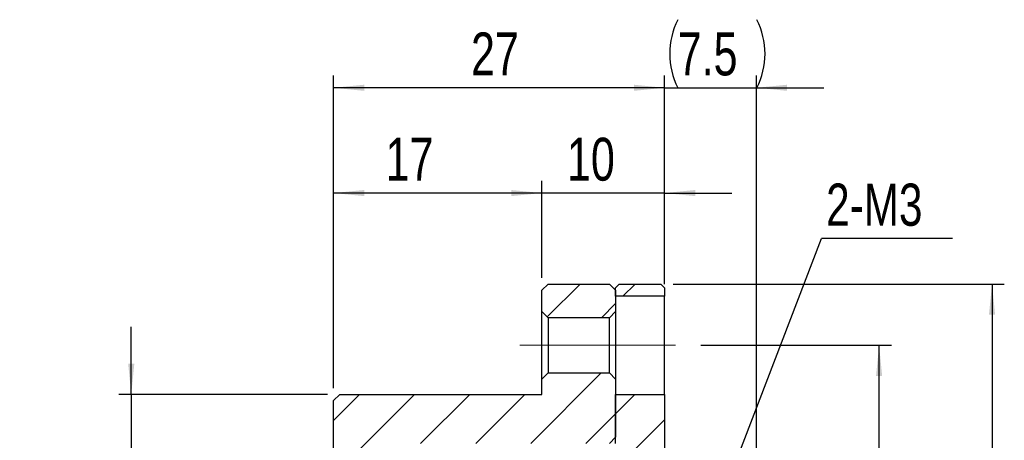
# Model space of a CAD drawing. Header units: millimetres. Extents: x 20 to 351, y 42 to 192.
# Tile 7 of 12: x 20 to 100, y 102 to 137. Entities that reach past the tile are written whole.
import ezdxf

# ---------------------------------------------------------------- set-up
doc = ezdxf.new("R2010")
doc.units = ezdxf.units.MM
doc.linetypes.add('CENTERX2', pattern=[20.32, 12.7, -2.54, 2.54, -2.54])
doc.layers.add('FORMAT', color=7, linetype='Continuous')
doc.styles.add('SLDTEXTSTYLE0', font='TXT', dxfattribs={"width": 0.75})
doc.dimstyles.new('SLDDIMSTYLE1', dxfattribs={"dimtxt": 3.5, "dimasz": 2.5, "dimexe": 0, "dimexo": 0.0625, "dimgap": 0.875, "dimtad": 1, "dimrnd": 1e-09, "dimzin": 12, "dimdsep": 46, "dimtxsty": 'SLDTEXTSTYLE0', "dimsah": 1, "dimcen": 0.09, "dimadec": 0, "dimazin": 3, "dimtfac": 1, "dimtofl": 0, "dimtmove": 0, "dimatfit": 3, "dimfxl": 1, "dimfrac": 2, "dimtolj": 1, "dimtzin": 12, "dimarcsym": 0})
doc.dimstyles.new('SLDDIMSTYLE2', dxfattribs={"dimtxt": 3.5, "dimasz": 2.5, "dimexe": 0, "dimexo": 0.0625, "dimgap": 0.875, "dimtad": 1, "dimrnd": 1e-09, "dimzin": 12, "dimdsep": 46, "dimtxsty": 'SLDTEXTSTYLE0', "dimsah": 1, "dimcen": 0.09, "dimadec": 0, "dimazin": 3, "dimtfac": 1, "dimtmove": 0, "dimatfit": 0, "dimfxl": 1, "dimfrac": 2, "dimtolj": 1, "dimtzin": 12, "dimarcsym": 0})
doc.dimstyles.new('SLDDIMSTYLE3', dxfattribs={"dimtxt": 0.18, "dimasz": 2.5, "dimexe": 0, "dimexo": 0.0625, "dimgap": 0, "dimtad": 0, "dimtih": 1, "dimtoh": 1, "dimdec": 0, "dimrnd": 1e-09, "dimzin": 0, "dimdsep": 46, "dimtxsty": 'Standard', "dimsah": 1, "dimcen": 0.09, "dimadec": 0, "dimazin": 0, "dimtfac": 2.5, "dimtdec": 0, "dimtofl": 0, "dimtmove": 0, "dimatfit": 3, "dimfxl": 1, "dimfrac": 2, "dimtolj": 1, "dimtzin": 0, "dimarcsym": 0})
doc.dimstyles.new('SLDDIMSTYLE4', dxfattribs={"dimtxt": 3.5, "dimasz": 2.5, "dimexe": 0, "dimexo": 0.0625, "dimgap": 0.875, "dimtad": 1, "dimdec": 1, "dimrnd": 1e-09, "dimzin": 12, "dimdsep": 46, "dimtxsty": 'SLDTEXTSTYLE0', "dimsah": 1, "dimcen": 0.09, "dimadec": 0, "dimazin": 3, "dimtfac": 1, "dimtdec": 1, "dimtmove": 0, "dimatfit": 0, "dimfxl": 1, "dimfrac": 2, "dimtolj": 1, "dimtzin": 12, "dimarcsym": 0})
doc.dimstyles.new('SLDDIMSTYLE6', dxfattribs={"dimtxt": 3.5, "dimasz": 2.5, "dimexe": 0, "dimexo": 0.0625, "dimgap": 0.875, "dimtad": 1, "dimdec": 3, "dimrnd": 1e-09, "dimzin": 12, "dimdsep": 46, "dimtxsty": 'SLDTEXTSTYLE0', "dimsah": 1, "dimcen": 0.09, "dimadec": 0, "dimazin": 3, "dimtol": 1, "dimtp": -0.009, "dimtm": 0.025, "dimtfac": 1, "dimtdec": 3, "dimtmove": 0, "dimatfit": 0, "dimfxl": 1, "dimfrac": 2, "dimtolj": 1, "dimarcsym": 0})

# ---------------------------------------------------------------- blocks, each defined once
blk = doc.blocks.new('_D_10')
at = {"layer": 'FORMAT', "color": 7}
for p, q in [((62.459, 115.457), (62.459, 123.381)), ((72.459, 114.957), (72.459, 123.381)), ((62.459, 122.381), (56.959, 122.381)), ((72.459, 122.381), (62.459, 122.381)), ((72.459, 122.381), (77.959, 122.381))]:
    blk.add_line(p, q, dxfattribs=at)
for points in [[(62.459, 122.381), (59.959, 122.631), (59.959, 122.131)], [(72.459, 122.381), (74.959, 122.131), (74.959, 122.631)]]:
    blk.add_solid(points, dxfattribs=at)
at = {"layer": 'FORMAT', "color": 7, "insert": (64.5, 126.893), "char_height": 3.5, "attachment_point": 1, "style": 'SLDTEXTSTYLE0'}
blk.add_mtext('10', dxfattribs=at)
blk = doc.blocks.new('_D_11')
at = {"layer": 'FORMAT', "color": 7}
for p, q in [((45.459, 106.457), (45.459, 123.381)), ((62.459, 115.457), (62.459, 123.381)), ((62.459, 122.381), (45.459, 122.381))]:
    blk.add_line(p, q, dxfattribs=at)
for points in [[(45.459, 122.381), (47.959, 122.131), (47.959, 122.631)], [(62.459, 122.381), (59.959, 122.631), (59.959, 122.131)]]:
    blk.add_solid(points, dxfattribs=at)
at = {"layer": 'FORMAT', "color": 7, "insert": (49.702, 126.893), "char_height": 3.5, "attachment_point": 1, "style": 'SLDTEXTSTYLE0'}
blk.add_mtext('17', dxfattribs=at)
blk = doc.blocks.new('_D_12')
at = {"layer": 'FORMAT', "color": 7}
for p, q in [((72.459, 114.957), (72.459, 131.97)), ((79.959, 99.157), (79.959, 131.97)), ((72.459, 130.97), (66.959, 130.97)), ((72.459, 130.97), (79.959, 130.97)), ((79.959, 130.97), (85.459, 130.97))]:
    blk.add_line(p, q, dxfattribs=at)
for centre, start, end in [((79.088, 133.748), 153.43495, 206.56505), ((74.44, 133.748), 333.43495, 26.56505)]:
    blk.add_arc(centre, 6.212, start, end, dxfattribs=at)
for points in [[(72.459, 130.97), (69.959, 131.22), (69.959, 130.72)], [(79.959, 130.97), (82.459, 130.72), (82.459, 131.22)]]:
    blk.add_solid(points, dxfattribs=at)
at = {"layer": 'FORMAT', "color": 7, "insert": (73.531, 135.482), "char_height": 3.5, "attachment_point": 1, "style": 'SLDTEXTSTYLE0'}
blk.add_mtext('7.5', dxfattribs=at)
blk = doc.blocks.new('_D_13')
at = {"layer": 'FORMAT', "color": 7}
for p, q in [((45.459, 106.457), (45.459, 131.97)), ((72.459, 114.957), (72.459, 131.97)), ((72.459, 130.97), (45.459, 130.97))]:
    blk.add_line(p, q, dxfattribs=at)
for points in [[(45.459, 130.97), (47.959, 130.72), (47.959, 131.22)], [(72.459, 130.97), (69.959, 131.22), (69.959, 130.72)]]:
    blk.add_solid(points, dxfattribs=at)
at = {"layer": 'FORMAT', "color": 7, "insert": (56.672, 135.482), "char_height": 3.5, "attachment_point": 1, "style": 'SLDTEXTSTYLE0'}
blk.add_mtext('27', dxfattribs=at)
blk = doc.blocks.new('_D_14')
at = {"layer": 'FORMAT', "color": 7}
for p, q in [((28.959, 105.957), (28.959, 111.457)), ((44.959, 105.957), (27.959, 105.957)), ((28.959, 105.957), (28.959, 71.957)), ((44.959, 71.957), (27.959, 71.957)), ((28.959, 71.957), (28.959, 66.457))]:
    blk.add_line(p, q, dxfattribs=at)
for points in [[(28.959, 105.957), (29.209, 108.457), (28.709, 108.457)], [(28.959, 71.957), (28.709, 69.457), (29.209, 69.457)]]:
    blk.add_solid(points, dxfattribs=at)
at = {"layer": 'FORMAT', "color": 7, "char_height": 3.5, "attachment_point": 1, "rotation": 90, "style": 'SLDTEXTSTYLE0'}
for s, insert in [('0.009', (19.922, 88.578)), ('0.025', (24.448, 88.578)), ('-', (19.922, 87.027)), ('-', (24.448, 87.027)), ('34', (24.394, 80.562)), ('%%c', (24.448, 75.284))]:
    blk.add_mtext(s, dxfattribs=dict(at, insert=insert))
blk = doc.blocks.new('_D_17')
at = {"layer": 'FORMAT', "color": 7}
for p, q in [((75.429, 109.957), (90.959, 109.957)), ((89.959, 67.957), (89.959, 109.957)), ((75.429, 67.957), (90.959, 67.957))]:
    blk.add_line(p, q, dxfattribs=at)
for points in [[(89.959, 109.957), (89.709, 107.457), (90.209, 107.457)], [(89.959, 67.957), (90.209, 70.457), (89.709, 70.457)]]:
    blk.add_solid(points, dxfattribs=at)
at = {"layer": 'FORMAT', "color": 7, "char_height": 3.5, "attachment_point": 1, "rotation": 90, "style": 'SLDTEXTSTYLE0'}
for s, insert in [('42', (85.394, 93.913)), ('%%c', (85.448, 88.634)), ('PCD', (85.394, 78.611))]:
    blk.add_mtext(s, dxfattribs=dict(at, insert=insert))
blk = doc.blocks.new('_D_18')
at = {"layer": 'FORMAT', "color": 7}
for p, q in [((73.159, 114.957), (100.171, 114.957)), ((99.171, 114.957), (99.171, 62.957)), ((73.159, 62.957), (100.171, 62.957))]:
    blk.add_line(p, q, dxfattribs=at)
for points in [[(99.171, 114.957), (98.921, 112.457), (99.421, 112.457)], [(99.171, 62.957), (99.421, 65.457), (98.921, 65.457)]]:
    blk.add_solid(points, dxfattribs=at)
at = {"layer": 'FORMAT', "color": 7, "char_height": 3.5, "attachment_point": 1, "rotation": 90, "style": 'SLDTEXTSTYLE0'}
for s, insert in [('52', (94.606, 88.901)), ('%%c', (94.66, 83.622))]:
    blk.add_mtext(s, dxfattribs=dict(at, insert=insert))
blk = doc.blocks.new('SW_NOTE_2')
at = {"layer": 'FORMAT', "color": 0}
blk.add_line((10.705, 0), (0, 0), dxfattribs=at)
at = {"layer": 'FORMAT', "color": 0, "insert": (0.389, 4.492), "char_height": 3.4396, "attachment_point": 1, "style": 'SLDTEXTSTYLE0'}
blk.add_mtext('2-M3', dxfattribs=at)

msp = doc.modelspace()

# ---------------------------------------------------------------- hatches: boundary and pattern name
at = {"linetype": 'Continuous', "lineweight": 18}
h = msp.add_hatch(dxfattribs=at)
h.set_pattern_fill('ANSI31', style=0)
h.paths.add_polyline_path([(68.45928, 112.70714), (68.45928, 114.45714), (67.95928, 114.95714), (62.95928, 114.95714), (62.45928, 114.45714), (62.45928, 112.70714), (62.95928, 112.20714), (67.95928, 112.20714)], flags=0)
h = msp.add_hatch(dxfattribs=at)
h.set_pattern_fill('ANSI31', style=0)
h.paths.add_polyline_path([(68.45928, 114.65714), (68.45928, 113.95714), (72.45928, 113.95714), (72.45928, 114.65714), (72.15928, 114.95714), (68.75928, 114.95714)], flags=0)
h = msp.add_hatch(dxfattribs=at)
h.set_pattern_fill('ANSI31', style=0)
h.paths.add_polyline_path([(45.45928, 99.95714), (45.95928, 99.45714), (49.45928, 99.45714), (49.45928, 98.95714), (49.95928, 98.95714), (50.45928, 99.45714), (50.45928, 101.95714), (67.95928, 101.95714), (68.45928, 102.45714), (68.45928, 107.20714), (67.95928, 107.70714), (62.95928, 107.70714), (62.45928, 107.20714), (62.45928, 105.95714), (45.95928, 105.95714), (45.45928, 105.45714)], flags=0)
h = msp.add_hatch(dxfattribs=at)
h.set_pattern_fill('ANSI31', style=0)
h.paths.add_polyline_path([(68.45928, 105.95714), (68.45928, 101.95714), (66.60928, 101.95714), (66.30928, 101.65714), (66.30928, 98.95714), (68.30928, 98.95714), (68.30928, 99.45714), (72.45928, 99.45714), (72.45928, 105.95714)], flags=0)

# ---------------------------------------------------------------- linework, layer by layer
at = {"color": 7, "linetype": 'Continuous', "lineweight": 25}
for p, q in [((62.95928, 114.95714), (62.45928, 114.45714)), ((62.95928, 114.95714), (67.95928, 114.95714)), ((68.45928, 114.45714), (67.95928, 114.95714)), ((68.75928, 114.95714), (68.45928, 114.65714)), ((68.75928, 114.95714), (72.15928, 114.95714)), ((72.45928, 114.65714), (72.15928, 114.95714)), ((62.45928, 112.70714), (62.45928, 114.45714)), ((68.45928, 113.95714), (68.45928, 114.65714)), ((68.45928, 114.45714), (68.45928, 112.70714)), ((72.45928, 114.65714), (72.45928, 113.95714)), ((72.45928, 113.95714), (68.45928, 113.95714)), ((72.45928, 105.95714), (72.45928, 113.95714)), ((62.45928, 112.70714), (62.95928, 112.20714)), ((62.45928, 107.20714), (62.45928, 112.70714)), ((67.95928, 112.20714), (68.45928, 112.70714)), ((68.45928, 112.70714), (68.45928, 107.20714)), ((62.95928, 112.20714), (62.95928, 107.70714)), ((67.95928, 112.20714), (62.95928, 112.20714)), ((67.95928, 107.70714), (67.95928, 112.20714)), ((62.95928, 107.70714), (62.45928, 107.20714)), ((62.95928, 107.70714), (67.95928, 107.70714)), ((68.45928, 107.20714), (67.95928, 107.70714)), ((62.45928, 105.95714), (62.45928, 107.20714)), ((68.45928, 107.20714), (68.45928, 102.45714)), ((45.95928, 105.95714), (45.45928, 105.45714)), ((45.45928, 99.95714), (45.45928, 105.45714)), ((45.95928, 105.95714), (62.45928, 105.95714)), ((68.45928, 105.95714), (72.45928, 105.95714)), ((68.45928, 101.95714), (68.45928, 105.95714)), ((72.45928, 105.95714), (72.45928, 99.45714)), ((67.95928, 101.95714), (68.45928, 102.45714))]:
    msp.add_line(p, q, dxfattribs=at)
at = {"layer": 'FORMAT', "color": 7, "linetype": 'CENTERX2', "lineweight": 18}
msp.add_line((60.64222, 109.95714), (74.42928, 109.95714), dxfattribs=at)

# ---------------------------------------------------------------- block references
at = {"layer": 'FORMAT', "color": 7}
msp.add_blockref('SW_NOTE_2', (85.24766, 118.66155), dxfattribs=at)

# ---------------------------------------------------------------- dimensions: what is measured, and where the dimension line sits
dim = msp.add_linear_dim(base=(79.95928, 130.97018), p1=(72.45928, 113.95714), p2=(79.95928, 98.15714), text='(<>)', dimstyle='SLDDIMSTYLE4', dxfattribs=at)
dim.commit()
dim.dimension.update_dxf_attribs({"geometry": '_D_12', "text_midpoint": (76.76401, 130.97018), "dimtype": 160})
for base, p1, p2, dimstyle, picture, middle in [((45.45928, 130.97018), (72.45928, 113.95714), (45.45928, 105.45714), 'SLDDIMSTYLE1', '_D_13', (59.25784, 130.97018)), ((45.45928, 122.38118), (62.45928, 114.45714), (45.45928, 105.45714), 'SLDDIMSTYLE2', '_D_11', (52.2881, 122.38118)), ((62.45928, 122.38118), (72.45928, 113.95714), (62.45928, 114.45714), 'SLDDIMSTYLE2', '_D_10', (67.08619, 122.38118))]:
    dim = msp.add_linear_dim(base=base, p1=p1, p2=p2, dimstyle=dimstyle, dxfattribs=at)
    dim.commit()
    dim.dimension.update_dxf_attribs({"geometry": picture, "text_midpoint": middle, "dimtype": 160})
for base, p1, p2, text, dimstyle, picture, middle in [((99.17139, 62.95714), (72.15928, 114.95714), (72.15928, 62.95714), '%%c<>', 'SLDDIMSTYLE1', '_D_18', (99.17139, 88.84771)), ((28.95928, 71.95714), (45.95928, 105.95714), (45.95928, 71.95714), '%%c<>', 'SLDDIMSTYLE6', '_D_14', (28.95928, 87.74956)), ((89.95928, 109.95714), (74.42928, 67.95714), (74.42928, 109.95714), 'PCD%%c<>', 'SLDDIMSTYLE1', '_D_17', (89.95928, 88.84771))]:
    dim = msp.add_linear_dim(base=base, p1=p1, p2=p2, angle=90, text=text, dimstyle=dimstyle, dxfattribs=at)
    dim.commit()
    dim.dimension.update_dxf_attribs({"geometry": picture, "text_midpoint": middle, "dimtype": 160})

# ---------------------------------------------------------------- leaders
msp.add_leader([(77.45928, 98.30637), (85.24766, 118.66155)], dimstyle='SLDDIMSTYLE3', dxfattribs=at)

doc.saveas('drawing.dxf')
